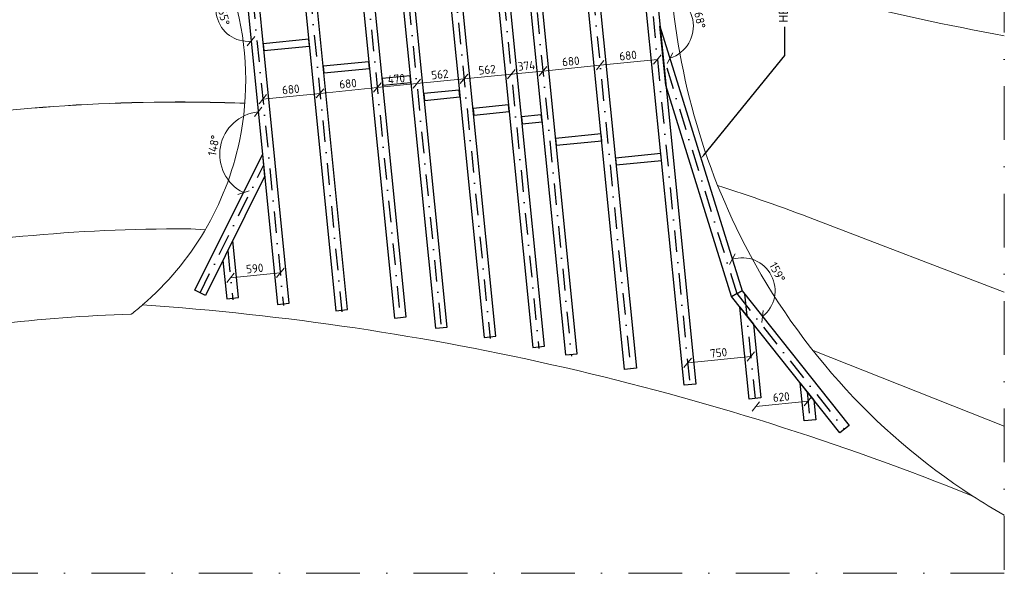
# Model space of a CAD drawing. Header units: metres. Extents: x -95462 to 707558, y 0 to 358316.
# Tile 15 of 50: x 20593 to 32238, y 252130 to 258676. Entities that reach past the tile are written whole.
import ezdxf
from ezdxf import colors
from ezdxf.entities.mleader import LeaderData, LeaderLine
from ezdxf.math import Vec2, Vec3

# ---------------------------------------------------------------- set-up
doc = ezdxf.new("R2010")
doc.units = ezdxf.units.M
doc.header["$LTSCALE"] = 20
doc.linetypes.add('DASHDOT', pattern=[25.4, 12.7, -6.35, 0, -6.35])
for name, color, linetype, lineweight in [('B-WE-GW-WADI_BODEM-G', 252, 'Continuous', 18), ('B-WE-GW-WADI_INSTEEK-G', 252, 'Continuous', 18), ('B-WE-VH-VERHARDING_HALFVERHARDING-G', 253, 'Continuous', 18), ('N-WE-HC-HOUTVORM-DEKDEEL-G', 1, 'Continuous', 18), ('N-WE-SC-STAALVORM_HEA 140-G', 140, 'Continuous', 25), ('N-WE-SC-STAALVORM_HEA 160-G', 140, 'Continuous', 25), ('TL00_hartlijnen staal', 220, 'DASHDOT', 25), ('X-XX-AL-BREEKLIJN-G', 7, 'DASHDOT', 18), ('X-XX-AL-M', 7, 'Continuous', 18)]:
    doc.layers.add(name, color=color, linetype=linetype, lineweight=lineweight)
doc.styles.add('NLCS-ISO', font='NLCS-ISO.ttf')
doc.styles.add('ROMANS', font='romans.shx')
doc.dimstyles.new('NLCS RODOR-DIM-050mm', dxfattribs={"dimscale": 50, "dimtxt": 2, "dimasz": 2, "dimexe": 1.25, "dimexo": 0.625, "dimtad": 1, "dimdec": 0, "dimzin": 1, "dimdsep": 46, "dimtxsty": 'NLCS-ISO', "dimblk": 'OBLIQUE', "dimcen": 0, "dimse1": 1, "dimse2": 1, "dimclrd": 256, "dimclre": 1, "dimclrt": 256, "dimadec": 0, "dimazin": 0, "dimtfac": 1, "dimtdec": 0, "dimtmove": 0, "dimatfit": 0, "dimfxl": 1, "dimtolj": 1, "dimtzin": 0, "dimlwd": -1, "dimlwe": -1, "dimarcsym": 0})
doc.dimstyles.new('NLCS RODOR-DIM-050mm$0', dxfattribs={"dimscale": 50, "dimtxt": 2, "dimasz": 2, "dimexe": 1.25, "dimexo": 0.625, "dimtad": 1, "dimdec": 0, "dimzin": 1, "dimdsep": 46, "dimtxsty": 'NLCS-ISO', "dimblk": 'OBLIQUE', "dimcen": 0, "dimse1": 1, "dimse2": 1, "dimclrd": 256, "dimclre": 1, "dimclrt": 256, "dimadec": 0, "dimazin": 0, "dimtfac": 1, "dimtdec": 0, "dimtmove": 0, "dimatfit": 0, "dimfxl": 1, "dimtolj": 1, "dimtzin": 0, "dimlwd": -1, "dimlwe": -1, "dimarcsym": 0})

# ---------------------------------------------------------------- blocks, each defined once
blk = doc.blocks.new('_Oblique')
at = {"color": 0, "linetype": 'ByBlock', "lineweight": -2}
blk.add_line((-0.5, -0.5), (0.5, 0.5), dxfattribs=at)
blk = doc.blocks.new('*D38')
at = {"layer": 'Defpoints', "color": 0, "transparency": 16777216}
for p in [(25287, 257952), (25846, 258008), (25849, 257976)]:
    blk.add_point(p, dxfattribs=at)
at = {"layer": 'X-XX-AL-M', "transparency": 16777216}
blk.add_line((25290, 257920), (25849, 257976), dxfattribs=at)
at = {"layer": 'X-XX-AL-M', "transparency": 16777216, "xscale": 100, "yscale": 100, "zscale": 100}
for p, rotation in [((25290, 257920), 185.7183659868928), ((25849, 257976), 5.71836598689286)]:
    blk.add_blockref('_Oblique', p, dxfattribs=dict(at, rotation=rotation))
at = {"layer": 'X-XX-AL-M', "transparency": 16777216, "insert": (25562, 258029), "char_height": 100, "attachment_point": 5, "rotation": 5.7184, "style": 'NLCS-ISO'}
blk.add_mtext('\\A1;562', dxfattribs=at)
blk = doc.blocks.new('*D39')
at = {"layer": 'Defpoints', "color": 0, "transparency": 16777216}
for p in [(25846, 258008), (26408, 258032), (26408, 258032)]:
    blk.add_point(p, dxfattribs=at)
at = {"layer": 'X-XX-AL-M', "transparency": 16777216}
blk.add_line((25849, 257976), (26408, 258032), dxfattribs=at)
at = {"layer": 'X-XX-AL-M', "transparency": 16777216, "xscale": 100, "yscale": 100, "zscale": 100}
for p, rotation in [((26408, 258032), 5.718365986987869), ((25849, 257976), 185.7183659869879)]:
    blk.add_blockref('_Oblique', p, dxfattribs=dict(at, rotation=rotation))
at = {"layer": 'X-XX-AL-M', "transparency": 16777216, "insert": (26121, 258085), "char_height": 100, "attachment_point": 5, "rotation": 5.7184, "style": 'NLCS-ISO'}
blk.add_mtext('\\A1;562', dxfattribs=at)
blk = doc.blocks.new('*D40')
at = {"layer": 'Defpoints', "color": 0, "transparency": 16777216}
for p in [(26781, 258069), (26781, 258069), (26408, 258032)]:
    blk.add_point(p, dxfattribs=at)
at = {"layer": 'X-XX-AL-M', "transparency": 16777216}
blk.add_line((26408, 258032), (26781, 258069), dxfattribs=at)
at = {"layer": 'X-XX-AL-M', "transparency": 16777216, "xscale": 100, "yscale": 100, "zscale": 100}
for p, rotation in [((26408, 258032), 185.7183659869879), ((26781, 258069), 5.718365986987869)]:
    blk.add_blockref('_Oblique', p, dxfattribs=dict(at, rotation=rotation))
at = {"layer": 'X-XX-AL-M', "transparency": 16777216, "insert": (26587, 258131), "char_height": 100, "attachment_point": 5, "rotation": 5.7184, "style": 'NLCS-ISO'}
blk.add_mtext('\\A1;374', dxfattribs=at)
blk = doc.blocks.new('*D41')
at = {"layer": 'Defpoints', "color": 0, "transparency": 16777216}
for p in [(26781, 258069), (27458, 258137), (27458, 258137)]:
    blk.add_point(p, dxfattribs=at)
at = {"layer": 'X-XX-AL-M', "transparency": 16777216}
blk.add_line((26781, 258069), (27458, 258137), dxfattribs=at)
at = {"layer": 'X-XX-AL-M', "transparency": 16777216, "xscale": 100, "yscale": 100, "zscale": 100}
for p, rotation in [((27458, 258137), 5.718365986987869), ((26781, 258069), 185.7183659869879)]:
    blk.add_blockref('_Oblique', p, dxfattribs=dict(at, rotation=rotation))
at = {"layer": 'X-XX-AL-M', "transparency": 16777216, "insert": (27111, 258184), "char_height": 100, "attachment_point": 5, "rotation": 5.7184, "style": 'NLCS-ISO'}
blk.add_mtext('\\A1;680', dxfattribs=at)
blk = doc.blocks.new('*D42')
at = {"layer": 'Defpoints', "color": 0, "transparency": 16777216}
for p in [(28135, 258205), (28135, 258205), (27458, 258137)]:
    blk.add_point(p, dxfattribs=at)
at = {"layer": 'X-XX-AL-M', "transparency": 16777216}
blk.add_line((27458, 258137), (28135, 258205), dxfattribs=at)
at = {"layer": 'X-XX-AL-M', "transparency": 16777216, "xscale": 100, "yscale": 100, "zscale": 100}
for p, rotation in [((27458, 258137), 185.7183659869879), ((28135, 258205), 5.718365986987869)]:
    blk.add_blockref('_Oblique', p, dxfattribs=dict(at, rotation=rotation))
at = {"layer": 'X-XX-AL-M', "transparency": 16777216, "insert": (27788, 258252), "char_height": 100, "attachment_point": 5, "rotation": 5.7184, "style": 'NLCS-ISO'}
blk.add_mtext('\\A1;680', dxfattribs=at)
blk = doc.blocks.new('*D43')
at = {"layer": 'Defpoints', "color": 0, "transparency": 16777216}
for p in [(25287, 257952), (24822, 257873), (24822, 257873)]:
    blk.add_point(p, dxfattribs=at)
at = {"layer": 'X-XX-AL-M', "transparency": 16777216}
blk.add_line((25290, 257920), (24822, 257873), dxfattribs=at)
at = {"layer": 'X-XX-AL-M', "transparency": 16777216, "xscale": 100, "yscale": 100, "zscale": 100}
for p, rotation in [((25290, 257920), 5.718365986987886), ((24822, 257873), 185.7183659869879)]:
    blk.add_blockref('_Oblique', p, dxfattribs=dict(at, rotation=rotation))
at = {"layer": 'X-XX-AL-M', "transparency": 16777216, "insert": (25048, 257977), "char_height": 100, "attachment_point": 5, "rotation": 5.7184, "style": 'NLCS-ISO'}
blk.add_mtext('\\A1;470', dxfattribs=at)
blk = doc.blocks.new('*D44')
at = {"layer": 'Defpoints', "color": 0, "transparency": 16777216}
for p in [(24822, 257873), (24146, 257805), (24146, 257805)]:
    blk.add_point(p, dxfattribs=at)
at = {"layer": 'X-XX-AL-M', "transparency": 16777216}
blk.add_line((24822, 257873), (24146, 257805), dxfattribs=at)
at = {"layer": 'X-XX-AL-M', "transparency": 16777216, "xscale": 100, "yscale": 100, "zscale": 100}
for p, rotation in [((24146, 257805), 185.7183659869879), ((24822, 257873), 5.718365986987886)]:
    blk.add_blockref('_Oblique', p, dxfattribs=dict(at, rotation=rotation))
at = {"layer": 'X-XX-AL-M', "transparency": 16777216, "insert": (24476, 257920), "char_height": 100, "attachment_point": 5, "rotation": 5.7184, "style": 'NLCS-ISO'}
blk.add_mtext('\\A1;680', dxfattribs=at)
blk = doc.blocks.new('*D45')
at = {"layer": 'Defpoints', "color": 0, "transparency": 16777216}
for p in [(23469, 257737), (23469, 257737), (24146, 257805)]:
    blk.add_point(p, dxfattribs=at)
at = {"layer": 'X-XX-AL-M', "transparency": 16777216}
blk.add_line((24146, 257805), (23469, 257737), dxfattribs=at)
at = {"layer": 'X-XX-AL-M', "transparency": 16777216, "xscale": 100, "yscale": 100, "zscale": 100}
for p, rotation in [((24146, 257805), 5.718365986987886), ((23469, 257737), 185.7183659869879)]:
    blk.add_blockref('_Oblique', p, dxfattribs=dict(at, rotation=rotation))
at = {"layer": 'X-XX-AL-M', "transparency": 16777216, "insert": (23799, 257852), "char_height": 100, "attachment_point": 5, "rotation": 5.7184, "style": 'NLCS-ISO'}
blk.add_mtext('\\A1;680', dxfattribs=at)
blk = doc.blocks.new('*D46')
at = {"layer": 'Defpoints', "color": 0, "transparency": 16777216}
for p in [(23084, 255656), (23672, 255714), (23675, 255684)]:
    blk.add_point(p, dxfattribs=at)
at = {"layer": 'X-XX-AL-M', "transparency": 16777216}
blk.add_line((23087, 255625), (23675, 255684), dxfattribs=at)
at = {"layer": 'X-XX-AL-M', "transparency": 16777216, "xscale": 100, "yscale": 100, "zscale": 100}
for p, rotation in [((23675, 255684), 5.718365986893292), ((23087, 255625), 185.7183659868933)]:
    blk.add_blockref('_Oblique', p, dxfattribs=dict(at, rotation=rotation))
at = {"layer": 'X-XX-AL-M', "transparency": 16777216, "insert": (23373, 255735), "char_height": 100, "attachment_point": 5, "rotation": 5.7184, "style": 'NLCS-ISO'}
blk.add_mtext('\\A1;590', dxfattribs=at)
blk = doc.blocks.new('*D47')
at = {"layer": 'Defpoints', "color": 0, "transparency": 16777216}
for p in [(29240, 254695), (28523, 254328), (29269, 254403)]:
    blk.add_point(p, dxfattribs=at)
at = {"layer": 'X-XX-AL-M', "transparency": 16777216}
blk.add_line((28494, 254620), (29240, 254695), dxfattribs=at)
at = {"layer": 'X-XX-AL-M', "transparency": 16777216, "xscale": 100, "yscale": 100, "zscale": 100}
for p, rotation in [((28494, 254620), 185.7183659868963), ((29240, 254695), 5.718365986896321)]:
    blk.add_blockref('_Oblique', p, dxfattribs=dict(at, rotation=rotation))
at = {"layer": 'X-XX-AL-M', "transparency": 16777216, "insert": (28859, 254738), "char_height": 100, "attachment_point": 5, "rotation": 5.7184, "style": 'NLCS-ISO'}
blk.add_mtext('\\A1;750', dxfattribs=at)
blk = doc.blocks.new('*D49')
at = {"layer": 'Defpoints', "color": 0, "transparency": 16777216}
for p in [(29910, 254228), (29293, 254166), (29917, 254166)]:
    blk.add_point(p, dxfattribs=at)
at = {"layer": 'X-XX-AL-M', "transparency": 16777216}
blk.add_line((29299, 254104), (29917, 254166), dxfattribs=at)
at = {"layer": 'X-XX-AL-M', "transparency": 16777216, "xscale": 100, "yscale": 100, "zscale": 100}
for p, rotation in [((29917, 254166), 5.718365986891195), ((29299, 254104), 185.7183659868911)]:
    blk.add_blockref('_Oblique', p, dxfattribs=dict(at, rotation=rotation))
at = {"layer": 'X-XX-AL-M', "transparency": 16777216, "insert": (29600, 254215), "char_height": 100, "attachment_point": 5, "rotation": 5.7184, "style": 'NLCS-ISO'}
blk.add_mtext('\\A1;620', dxfattribs=at)
blk = doc.blocks.new('*D73')
at = {"layer": 'Defpoints', "color": 0, "transparency": 16777216}
for p in [(22970, 262016), (22217, 261623), (22926, 258891), (23293, 258798), (23642, 255310)]:
    blk.add_point(p, dxfattribs=at)
at = {"layer": 'X-XX-AL-M', "transparency": 16777216}
blk.add_arc((23293, 258798), 378, 110.84, 275.7184, dxfattribs=at)
at = {"layer": 'X-XX-AL-M', "transparency": 16777216, "xscale": 100, "yscale": 100, "zscale": 100}
for p, rotation in [((23158, 259152), 20.83997827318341), ((23330, 258422), 5.718365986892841)]:
    blk.add_blockref('_Oblique', p, dxfattribs=dict(at, rotation=rotation))
at = {"layer": 'X-XX-AL-M', "transparency": 16777216, "insert": (23004, 258730), "char_height": 100, "attachment_point": 5, "rotation": 283.2792, "style": 'NLCS-ISO'}
blk.add_mtext('\\A1;165°', dxfattribs=at)
blk = doc.blocks.new('*D74')
at = {"layer": 'Defpoints', "color": 0, "transparency": 16777216}
for p in [(22970, 262016), (23051, 257373), (23464, 257083), (22664, 255477), (23642, 255310)]:
    blk.add_point(p, dxfattribs=at)
at = {"layer": 'X-XX-AL-M', "transparency": 16777216}
blk.add_arc((23464, 257083), 505, 95.7184, 243.5078, dxfattribs=at)
at = {"layer": 'X-XX-AL-M', "transparency": 16777216, "xscale": 100, "yscale": 100, "zscale": 100}
for p, rotation in [((23414, 257586), 5.718365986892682), ((23239, 256631), 333.5077547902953)]:
    blk.add_blockref('_Oblique', p, dxfattribs=dict(at, rotation=rotation))
at = {"layer": 'X-XX-AL-M', "transparency": 16777216, "insert": (22887, 257189), "char_height": 100, "attachment_point": 5, "rotation": 79.6131, "style": 'NLCS-ISO'}
blk.add_mtext('\\A1;148°', dxfattribs=at)
blk = doc.blocks.new('*D75')
at = {"layer": 'Defpoints', "color": 0, "transparency": 16777216}
for p in [(28166, 258599), (29137, 255471), (29137, 255471), (29526, 255481), (30402, 253877)]:
    blk.add_point(p, dxfattribs=at)
at = {"layer": 'X-XX-AL-M', "transparency": 16777216}
blk.add_arc((29137, 255471), 390, 308.4368, 107.2459, dxfattribs=at)
at = {"layer": 'X-XX-AL-M', "transparency": 16777216, "xscale": 100, "yscale": 100, "zscale": 100}
for p, rotation in [((29021, 255844), 197.2458650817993), ((29379, 255166), 218.4367595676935)]:
    blk.add_blockref('_Oblique', p, dxfattribs=dict(at, rotation=rotation))
at = {"layer": 'X-XX-AL-M', "transparency": 16777216, "insert": (29553, 255691), "char_height": 100, "attachment_point": 5, "rotation": 297.8413, "style": 'NLCS-ISO'}
blk.add_mtext('\\A1;159°', dxfattribs=at)
blk = doc.blocks.new('*D76')
at = {"layer": 'Defpoints', "color": 0, "transparency": 16777216}
for p in [(28056, 259695), (28166, 258599), (28545, 258486), (29137, 255471), (28589, 254367)]:
    blk.add_point(p, dxfattribs=at)
at = {"layer": 'X-XX-AL-M', "transparency": 16777216}
blk.add_arc((28166, 258599), 395, 287.2459, 95.7184, dxfattribs=at)
at = {"layer": 'X-XX-AL-M', "transparency": 16777216, "xscale": 100, "yscale": 100, "zscale": 100}
for p, rotation in [((28126, 258992), 185.7183659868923), ((28283, 258221), 197.2458650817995)]:
    blk.add_blockref('_Oblique', p, dxfattribs=dict(at, rotation=rotation))
at = {"layer": 'X-XX-AL-M', "transparency": 16777216, "insert": (28633, 258694), "char_height": 100, "attachment_point": 5, "rotation": 281.4821, "style": 'NLCS-ISO'}
blk.add_mtext('\\A1;168°', dxfattribs=at)
blk = doc.blocks.new('*D77')
at = {"layer": 'Defpoints', "color": 0, "transparency": 16777216}
for p in [(24518, 261075), (26633, 260250), (26794, 259929), (28153, 259657), (27186, 254726)]:
    blk.add_point(p, dxfattribs=at)
at = {"layer": 'X-XX-AL-M', "transparency": 16777216}
blk.add_arc((26633, 260250), 359, 275.7184, 338.6965, dxfattribs=at)
at = {"layer": 'X-XX-AL-M', "transparency": 16777216, "xscale": 100, "yscale": 100, "zscale": 100}
for p, rotation in [((26968, 260119), 68.69650271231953), ((26669, 259892), 185.7183659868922)]:
    blk.add_blockref('_Oblique', p, dxfattribs=dict(at, rotation=rotation))
at = {"layer": 'X-XX-AL-M', "transparency": 16777216, "insert": (26801, 260029), "char_height": 100, "attachment_point": 5, "rotation": 37.2074, "style": 'NLCS-ISO'}
blk.add_mtext('\\A1;63°', dxfattribs=at)
blk = doc.blocks.new('*D78')
at = {"layer": 'Defpoints', "color": 0, "transparency": 16777216}
for p in [(24518, 261075), (24574, 261053), (24731, 260741), (28153, 259657), (25164, 255163)]:
    blk.add_point(p, dxfattribs=at)
at = {"layer": 'X-XX-AL-M', "transparency": 16777216}
blk.add_arc((24574, 261053), 349, 275.7184, 338.6965, dxfattribs=at)
at = {"layer": 'X-XX-AL-M', "transparency": 16777216, "xscale": 100, "yscale": 100, "zscale": 100}
for p, rotation in [((24899, 260926), 68.69650271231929), ((24609, 260706), 185.7183659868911)]:
    blk.add_blockref('_Oblique', p, dxfattribs=dict(at, rotation=rotation))
at = {"layer": 'X-XX-AL-M', "transparency": 16777216, "insert": (24736, 260840), "char_height": 100, "attachment_point": 5, "rotation": 37.2074, "style": 'NLCS-ISO'}
blk.add_mtext('\\A1;63°', dxfattribs=at)
blk = doc.blocks.new('*D79')
at = {"layer": 'Defpoints', "color": 0, "transparency": 16777216}
for p in [(20827, 263320), (23848, 261482), (24518, 261075), (24030, 261060), (24472, 255249)]:
    blk.add_point(p, dxfattribs=at)
at = {"layer": 'X-XX-AL-M', "transparency": 16777216}
blk.add_arc((23848, 261482), 460, 275.7184, 328.6892, dxfattribs=at)
at = {"layer": 'X-XX-AL-M', "transparency": 16777216, "xscale": 100, "yscale": 100, "zscale": 100}
for p, rotation in [((24241, 261243), 58.68917445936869), ((23894, 261025), 185.7183659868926)]:
    blk.add_blockref('_Oblique', p, dxfattribs=dict(at, rotation=rotation))
at = {"layer": 'X-XX-AL-M', "transparency": 16777216, "insert": (24050, 261162), "char_height": 100, "attachment_point": 5, "rotation": 32.2038, "style": 'NLCS-ISO'}
blk.add_mtext('\\A1;53°', dxfattribs=at)

msp = doc.modelspace()

# ---------------------------------------------------------------- linework, layer by layer
at = {"layer": 'B-WE-GW-WADI_BODEM-G'}
for points in [[(14131.273, 255698.384, -0.056348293), (18123.346, 257245.636, -0.05031643), (22316.303, 257702.456, -0.01118792), (23256.287, 257688.918)], [(14131.273, 255696.691, -0.056358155), (18123.692, 257244.176, -0.050316), (22316.315, 257700.956, -0.01118719), (23256.171, 257687.421)], [(28847.468, 256714.603, -0.014439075), (29992.459, 256313.914), (32237.981, 255454.558)]]:
    msp.add_lwpolyline(points, format="xyb", dxfattribs=at)
at = {"layer": 'B-WE-GW-WADI_INSTEEK-G', "ltscale": 150, "flags": 128}
msp.add_lwpolyline([(22787.343, 256190.078, 0.031469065), (22328.263, 256202.503, 0.049851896), (18470.05, 255785.772, 0.067198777), (14131.273, 253984.902, 0.067198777)], format="xyb", dxfattribs=at)
msp.add_lwpolyline([(32237.981, 253868.116), (29976.02, 254765.531)], dxfattribs=at)
at = {"layer": 'B-WE-VH-VERHARDING_HALFVERHARDING-G'}
for points in [[(14131.273, 252815.382, -0.07574355), (18701.285, 254812.506, -0.043761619), (21912.458, 255194.304, 0.012474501), (22047.754, 255304.693)], [(31857.758, 253048.231, 0.01419241), (32237.981, 252815.964, 0.01419241)]]:
    msp.add_lwpolyline(points, format="xyb", dxfattribs=at)
msp.add_arc((38181.803, 290974.737), 33027.8, 252.5470481, 259.6323258, dxfattribs=at)
at = {"layer": 'N-WE-HC-HOUTVORM-DEKDEEL-G', "ltscale": 2.5}
msp.add_lwpolyline([(22046.377, 255303.758, 0.165050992), (23191.925, 257239.65, 0.120165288), (23138.849, 258897.168, 0.124237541), (20779.065, 263184.626, -0.086814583), (14973.005, 269288.024), (16462.027, 270299.62, 0.176458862), (28779.171, 261194.759), (28275.185, 259468.341, 0.10726461), (29113.683, 256121.03, 0.133532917), (31856.381, 253047.295, 0.078799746)], format="xyb", close=True, dxfattribs=at)
at = {"layer": 'N-WE-SC-STAALVORM_HEA 140-G'}
for points in [[(23482.092, 258310.836), (24019.404, 258364.641), (24011.431, 258444.243), (23474.118, 258390.438)], [(24191.996, 258046.164), (24729.309, 258099.968), (24721.335, 258179.57), (24184.023, 258125.765)], [(24889.975, 257900.597), (25218.331, 257933.478), (25210.358, 258013.079), (24882.001, 257980.199)], [(25380.416, 257722.127), (25800.163, 257764.159), (25792.189, 257843.76), (25372.443, 257801.728)], [(25962.48, 257548.285), (26382.226, 257590.318), (26374.253, 257669.919), (25954.506, 257627.887)], [(26537.339, 257446.406), (26770.535, 257469.757), (26762.562, 257549.359), (26529.365, 257526.007)], [(26939.117, 257191.336), (27476.79, 257245.177), (27468.817, 257324.779), (26931.143, 257270.938)], [(27646.151, 256958.979), (28183.824, 257012.82), (28175.851, 257092.421), (27638.177, 257038.58)]]:
    msp.add_lwpolyline(points, close=True, dxfattribs=at)
at = {"layer": 'N-WE-SC-STAALVORM_HEA 160-G', "flags": 128}
for points in [[(22970.356, 262016.103), (23641.923, 255309.624), (23781.226, 255323.574), (23120.182, 261924.969)], [(23698.083, 261573.45), (24332.753, 255235.434), (24472.056, 255249.384), (23847.909, 261482.316)], [(24919.457, 260918.122), (25509.232, 255028.435), (25648.536, 255042.384), (25065.874, 260861.026)], [(25507.287, 260688.895), (26085.065, 254919.024), (26224.368, 254932.974), (25653.705, 260631.799)], [(26094.888, 260459.758), (26661.591, 254800.479), (26800.895, 254814.429), (26241.306, 260402.661)], [(26486.413, 260307.081), (27046.684, 254712.035), (27185.987, 254725.984), (26632.83, 260249.985)], [(23490.494, 256821.837), (22789.123, 255414.627), (22663.824, 255477.078), (23464.324, 257083.178)], [(22996.439, 255830.58), (23041.908, 255376.512), (23181.212, 255390.461), (23113.601, 256065.649)]]:
    msp.add_lwpolyline(points, close=True, dxfattribs=at)
msp.add_lwpolyline([(24425.809, 261130.797), (25024.835, 255148.742), (25164.138, 255162.691), (24574.329, 261052.706)], dxfattribs=at)
at = {"layer": 'N-WE-SC-STAALVORM_HEA 160-G'}
for points in [[(27344.382, 259972.512), (27886.946, 254554.297), (27747.643, 254540.348), (27197.964, 260029.609)], [(28055.934, 259695.04), (28589.462, 254367.054), (28450.159, 254353.105), (27909.516, 259752.136)], [(28165.715, 258598.731), (29136.571, 255471.265), (29010.63, 255404.748), (28235.518, 257901.65)], [(28529.49, 258444.059), (28529.49, 258444.059)], [(30401.834, 253877.004), (30292.172, 253789.973), (29010.63, 255404.748), (29136.571, 255471.265)], [(29111.304, 255277.896), (29191.812, 255176.453), (29272.321, 255075.011), (29359.432, 254205.093), (29220.128, 254191.144)], [(29985.812, 254175.995), (30008.791, 253946.515), (29869.488, 253932.566), (29824.795, 254378.879)]]:
    msp.add_lwpolyline(points, close=True, dxfattribs=at)
at = {"layer": 'TL00_hartlijnen staal'}
for p, q in [((23045.269, 261970.536), (23713.616, 255296.207)), ((23772.996, 261527.883), (24404.456, 255221.924)), ((24500.722, 261085.23), (25096.548, 255135.129)), ((24992.665, 260889.574), (25580.957, 255014.711)), ((25580.496, 260660.347), (26156.8, 254905.189)), ((26167.792, 260434.254), (26733.339, 254786.525)), ((26559.622, 260278.533), (27118.445, 254697.945)), ((27271.935, 259993.448), (27819.832, 254521.977)), ((27982.725, 259723.588), (28519.811, 254360.08)), ((22726.474, 255445.852), (23477.409, 256952.507)), ((23055.02, 255948.114), (23113.602, 255363.094)), ((29166.25, 255431.729), (29289.78, 254198.118)), ((29905.304, 254277.437), (29939.139, 253939.541))]:
    msp.add_line(p, q, dxfattribs=at)
at = {"layer": 'TL00_hartlijnen staal', "flags": 128}
for points in [[(28245.124, 258106.818), (29073.6, 255438.006)], [(29073.6, 255438.006), (30347.003, 253833.488)]]:
    msp.add_lwpolyline(points, dxfattribs=at)
at = {"layer": 'X-XX-AL-BREEKLIJN-G', "ltscale": 2.5}
msp.add_lwpolyline([(14131.273, 273129.924), (32237.981, 273129.924), (32237.981, 252130.351), (14131.273, 252130.351)], close=True, dxfattribs=at)

# ---------------------------------------------------------------- dimensions: what is measured, and where the dimension line sits
at = {"layer": 'X-XX-AL-M'}
for base, line1, line2, picture, middle in [((24030.431, 261060.032), ((20826.514, 263320.134), (24518.224, 261074.584)), ((24472.056, 255249.384), (23847.909, 261482.316)), '*D79', (24049.779, 261161.798)), ((22926.18, 258891.109), ((22970.356, 262016.103), (23641.923, 255309.624)), ((23292.568, 258798.395), (22217.265, 261623.209)), '*D73', (23003.814, 258730.248)), ((23050.585, 257373.08), ((22970.356, 262016.103), (23641.923, 255309.624)), ((22663.824, 255477.078), (23464.324, 257083.178)), '*D74', (22887.488, 257188.911)), ((26794.327, 259929.039), ((28153.188, 259657.115), (24518.224, 261074.584)), ((27185.987, 254725.984), (26632.83, 260249.985)), '*D77', (26800.96, 260028.541)), ((24731, 260741.352), ((28153.188, 259657.115), (24518.224, 261074.584)), ((25164.138, 255162.691), (24574.329, 261052.706)), '*D78', (24735.966, 260839.814)), ((28544.539, 258485.823), ((28165.715, 258598.731), (29136.571, 255471.265)), ((28055.934, 259695.04), (28589.462, 254367.054)), '*D76', (28632.72, 258693.592)), ((29526.418, 255480.61), ((29136.571, 255471.265), (30401.834, 253877.004)), ((28165.715, 258598.731), (29136.571, 255471.265)), '*D75', (29553.235, 255691.331))]:
    dim = msp.add_angular_dim_2l(base=base, line1=line1, line2=line2, dimstyle='NLCS RODOR-DIM-050mm', dxfattribs=at)
    dim.commit()
    dim.dimension.update_dxf_attribs({"geometry": picture, "text_midpoint": middle})
for base, p1, p2, picture, middle in [((28134.824, 258204.678), (27457.846, 258136.887), (28134.824, 258204.678), '*D42', (27788.239, 258251.628)), ((26780.868, 258069.097), (26408.367, 258031.796), (26780.868, 258069.097), '*D40', (26586.522, 258131.292)), ((27457.846, 258136.887), (26780.868, 258069.097), (27457.846, 258136.887), '*D41', (27111.261, 258183.838)), ((24822.388, 257872.98), (25286.811, 257952.142), (24822.388, 257872.98), '*D43', (25048.122, 257977.241)), ((26408.367, 258031.796), (25846.08, 258008.146), (26408.367, 258031.796), '*D39', (26120.746, 258084.65)), ((23469.155, 257737.472), (24145.771, 257805.226), (23469.155, 257737.472), '*D45', (23799.368, 257852.195)), ((24145.771, 257805.226), (24822.388, 257872.98), (24145.771, 257805.226), '*D44', (24475.984, 257919.949))]:
    dim = msp.add_linear_dim(base=base, p1=p1, p2=p2, angle=185.718366, dimstyle='NLCS RODOR-DIM-050mm$0', override={"dimtmove": 1}, dxfattribs=at)
    dim.commit()
    dim.dimension.update_dxf_attribs({"geometry": picture, "text_midpoint": middle})
for p1, p2, distance, picture, middle in [((25286.811, 257952.142), (25846.08, 258008.146), -32.494, '*D38', (25561.587, 258028.658)), ((23084.311, 255655.604), (23671.737, 255714.427), -30.699, '*D46', (23372.987, 255735.315)), ((28523.021, 254328.025), (29269.288, 254402.754), 293.722, '*D47', (28858.793, 254738.495)), ((29292.99, 254166.064), (29910.266, 254227.876), -62.637, '*D49', (29599.773, 254215.49))]:
    dim = msp.add_aligned_dim(p1=p1, p2=p2, distance=distance, dimstyle='NLCS RODOR-DIM-050mm$0', dxfattribs=at)
    dim.commit()
    dim.dimension.update_dxf_attribs({"geometry": picture, "text_midpoint": middle})

# ---------------------------------------------------------------- leaders
ml = msp.add_multileader_mtext('Standard')
ml.set_content('HEB140 staalprofiel', color=2, style='ROMANS')
ml.set_leader_properties(color=1)
ml.build(insert=Vec2(0, 0))
ml.multileader.update_dxf_attribs({"has_dogleg": 0, "text_left_attachment_type": 3, "text_right_attachment_type": 3, "dogleg_length": 0.36, "arrow_head_size": 50, "scale": 50})
ctx = ml.context
ctx.base_point, ctx.scale, ctx.char_height, ctx.arrow_head_size, ctx.landing_gap_size, ctx.plane_origin, ctx.plane_x_axis, ctx.plane_y_axis = Vec3(29640.911, 258590.713), 50, 100, 50, 50, Vec3(29912.201, 257783.967), Vec3(0, 1), Vec3(-1, 0)
ctx.left_attachment, ctx.right_attachment = 3, 3
notes = []
notes.append((ctx, [(0, (1, 1, 0), (29640.911, 258572.713), (0, 1), 18, [(0, [(28651.143, 257034.998), (29640.911, 258253.855)], 0, [])])]))
ctx.mtext.insert, ctx.mtext.text_direction, ctx.mtext.rotation, ctx.mtext.flow_direction = Vec3(29574.244, 258640.713), Vec3(0, 1), 1.570796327, 5
for ctx, leaders in notes:
    for number, flags, end, landing, length, lines in leaders:
        leader = LeaderData()
        leader.index, (leader.has_last_leader_line, leader.has_dogleg_vector, leader.attachment_direction) = number, flags
        leader.last_leader_point, leader.dogleg_vector, leader.dogleg_length = Vec3(end), Vec3(landing), length
        for number, points, colour, breaks in lines:
            line = LeaderLine()
            line.index, line.vertices, line.color, line.breaks = number, Vec3.list(points), colors.encode_raw_color(colour), breaks
            leader.lines.append(line)
        ctx.leaders.append(leader)

doc.saveas('drawing.dxf')
